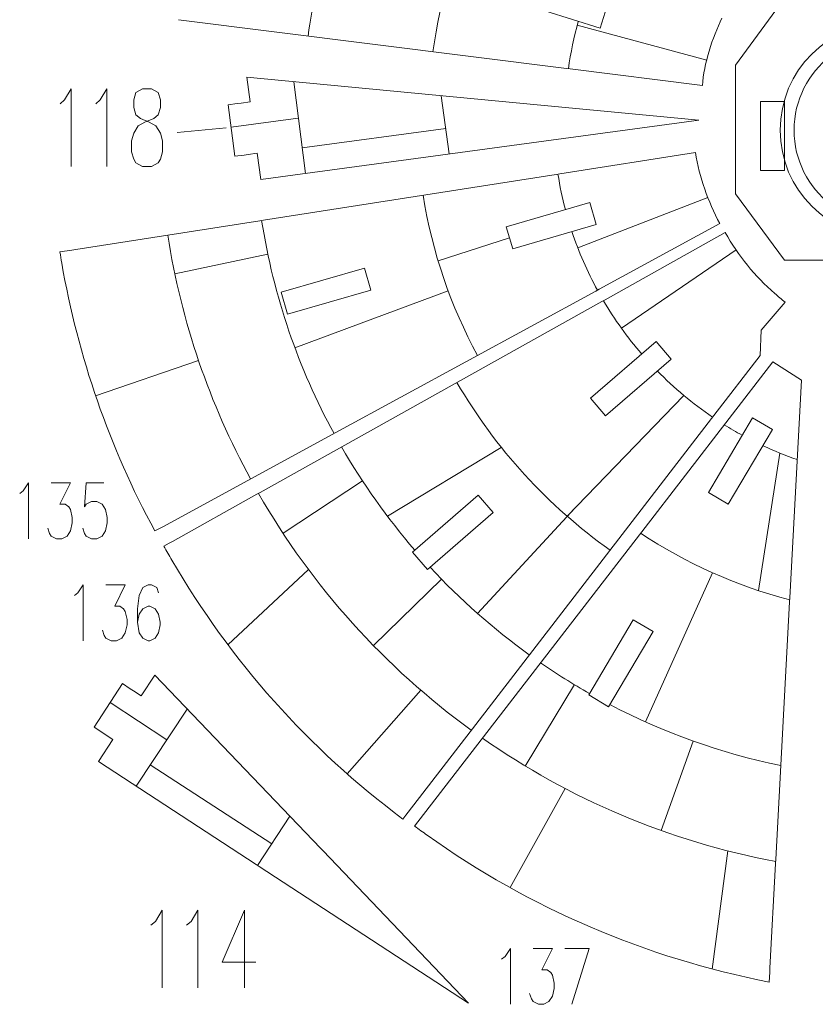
# Model space of a CAD drawing. Header units: millimetres. Extents: x -182 to 184, y -139 to 138.
# Tile 1 of 9: x -182 to -66, y -136 to 8. Entities that reach past the tile are written whole.
import ezdxf

# ---------------------------------------------------------------- set-up
doc = ezdxf.new("R2010")
doc.units = ezdxf.units.MM
doc.header["$MEASUREMENT"] = 0
doc.layers.add('Layer 1', color=7, linetype='Continuous')

msp = doc.modelspace()

# ---------------------------------------------------------------- linework, layer by layer
at = {"layer": 'Layer 1', "color": 5, "lineweight": 9}
for points in [[(-121.6971, 3.3793), (-120.6403, 11.1493), (-118.3643, 18.5317), (-115.0684, 25.3273)], [(-140.015, 5.6827), (-139.3854, 10.3923), (-138.3981, 14.989), (-137.0815, 19.4441)], [(-101.835, 0.8817), (-101.5027, 3.2494), (-101.0143, 5.5671), (-100.381, 7.8241)], [(-81.5329, 2.1496), (-81.5329, 2.1496), (-100.5377, 7.2534), (-100.5377, 7.2534)], [(-140.4196, -14.4779), (-140.4196, -14.4779), (-142.1334, -1.0179), (-142.1334, -1.0179)], [(-120.4843, -3.0766), (-120.4843, -3.0766), (-119.3278, -11.6241), (-119.3278, -11.6241)], [(-141.4521, -6.3695), (-141.4521, -6.3695), (-151.3242, -7.7052), (-151.3242, -7.7052)], [(-140.8953, -10.7423), (-140.8953, -10.7423), (-119.8327, -7.8925), (-119.8327, -7.8925)], [(-102.273, -19.7793), (-102.7215, -18.0773), (-103.0878, -16.3419), (-103.3674, -14.5777)], [(-115.1579, -41.1676), (-119.0759, -33.9782), (-121.8237, -26.059), (-123.1453, -17.666)], [(-100.4563, -25.3832), (-100.4563, -25.3832), (-81.3979, -17.9917), (-81.3979, -17.9917)], [(-136.2182, -52.6275), (-141.43, -43.0652), (-145.0824, -32.5305), (-146.8336, -21.365)], [(-97.5741, -31.5995), (-99.0622, -28.8682), (-100.3178, -25.9919), (-101.3145, -22.9974)], [(-148.4702, -59.2944), (-154.4347, -48.3518), (-158.6133, -36.2953), (-160.6143, -23.5169)], [(-120.9517, -27.2934), (-120.9517, -27.2934), (-110.478, -23.9158), (-110.478, -23.9158)], [(-94.0637, -37.1869), (-94.0637, -37.1869), (-77.2397, -25.6971), (-77.2397, -25.6971)], [(-159.5738, -29.1905), (-159.5738, -29.1905), (-145.9247, -26.3157), (-145.9247, -26.3157)], [(-141.9529, -40.0402), (-141.9529, -40.0402), (-119.4766, -31.6874), (-119.4766, -31.6874)], [(-91.0756, -40.9732), (-93.1754, -38.5462), (-95.0595, -35.9272), (-96.6976, -33.1461)], [(-156.0847, -41.9292), (-156.0847, -41.9292), (-171.202, -47.079), (-171.202, -47.079)], [(-80.6791, -50.2238), (-83.6044, -48.2372), (-86.3215, -45.9667), (-88.7906, -43.452)], [(-95.7164, -69.7272), (-104.8566, -63.2589), (-112.5401, -54.8679), (-118.1774, -45.1433)], [(-84.9025, -47.0388), (-84.9025, -47.0388), (-102.0214, -64.76), (-102.0214, -64.76)], [(-76.3415, -52.876), (-77.2305, -52.3892), (-78.1042, -51.8778), (-78.9614, -51.3426)], [(-124.3728, -69.7165), (-128.4112, -65.0459), (-132.0122, -59.9864), (-135.112, -54.6019)], [(-128.393, -64.7472), (-128.393, -64.7472), (-111.6763, -54.6578), (-111.6763, -54.6578)], [(-68.2562, -56.4609), (-69.9844, -55.8621), (-71.6721, -55.1765), (-73.3142, -54.4097)], [(-70.8117, -55.5006), (-70.8117, -55.5006), (-73.9489, -75.6702), (-73.9489, -75.6702)], [(-132.0397, -59.5852), (-132.0397, -59.5852), (-143.6852, -67.2604), (-143.6852, -67.2604)], [(-116.0855, -96.1461), (-128.7801, -86.9219), (-139.4469, -75.0762), (-147.2903, -61.404)], [(-115.1661, -79.0245), (-115.1661, -79.0245), (-100.8772, -63.5756), (-100.8772, -63.5756)], [(-69.361, -77.0297), (-77.249, -74.9723), (-84.6189, -71.6324), (-91.2347, -67.2461)], [(-139.964, -72.5641), (-139.964, -72.5641), (-151.7716, -83.6028), (-151.7716, -83.6028)], [(-107.5658, -85.096), (-112.8396, -81.2976), (-117.7175, -76.9834), (-122.125, -72.2275)], [(-80.7028, -73.0435), (-80.7028, -73.0435), (-90.5004, -94.9284), (-90.5004, -94.9284)], [(-130.4247, -83.7365), (-130.4247, -83.7365), (-120.4369, -74.0038), (-120.4369, -74.0038)], [(-98.7296, -90.7627), (-101.1921, -89.3651), (-103.5878, -87.863), (-105.9103, -86.2625)], [(-100.9534, -89.4613), (-100.9534, -89.4613), (-108.1589, -101.4036), (-108.1589, -101.4036)], [(-123.4662, -90.2916), (-123.4662, -90.2916), (-134.2894, -102.5378), (-134.2894, -102.5378)], [(-160.7299, -97.542), (-160.7299, -97.542), (-169.0745, -92.1003), (-169.0745, -92.1003)], [(-70.6668, -101.341), (-79.5311, -99.5028), (-87.9534, -96.457), (-95.7537, -92.3836)], [(-165.2484, -104.3535), (-165.2484, -104.3535), (-157.7477, -93.0465), (-157.7477, -93.0465)], [(-71.4224, -115.4086), (-87.1879, -112.4549), (-101.7805, -106.172), (-114.442, -97.3177)], [(-83.5208, -97.7321), (-83.5208, -97.7321), (-88.2122, -110.8691), (-88.2122, -110.8691)], [(-163.1667, -101.2154), (-163.1667, -101.2154), (-145.3633, -112.8255), (-145.3633, -112.8255)], [(-102.2871, -104.7076), (-102.2871, -104.7076), (-110.3657, -119.2418), (-110.3657, -119.2418)], [(-142.7087, -108.7548), (-142.7087, -108.7548), (-147.4203, -115.9796), (-147.4203, -115.9796)], [(-78.4331, -113.8578), (-78.4331, -113.8578), (-80.718, -131.182), (-80.718, -131.182)]]:
    msp.add_open_spline(points, degree=3, dxfattribs=at)
at = {"layer": 'Layer 1', "lineweight": 9}
for points, knots in [([(-96.1959, 9.9705), (-96.1959, 9.9705), (-97.1949, 6.8154), (-97.1949, 6.8154), (-97.1949, 6.8154), (-97.1949, 6.8154), (-109.3596, 10.6669), (-109.3596, 10.6669), (-109.3596, 10.6669), (-109.3596, 10.6669), (-108.3606, 13.822), (-108.3606, 13.822), (-108.3606, 13.822), (-108.3606, 13.822), (-96.1959, 9.9705), (-96.1959, 9.9705)], [0, 0, 0, 0, 0.2, 0.2, 0.2, 0.2, 0.4, 0.4, 0.4, 0.4, 0.6, 0.6, 0.6, 0.6, 1, 1, 1, 1]), ([(-32.6099, 0.5131), (-32.6099, 0.5131), (-32.6099, 1.8438), (-32.6099, 1.8438), (-32.6099, 1.8438), (-32.6099, 1.8438), (-39.327, 10.9552), (-39.327, 10.9552), (-39.327, 10.9552), (-39.327, 10.9552), (-70.3037, 10.9552), (-70.3037, 10.9552), (-70.3037, 10.9552), (-70.3037, 10.9552), (-77.3343, 1.4186), (-77.3343, 1.4186), (-77.3343, 1.4186), (-77.3343, 1.4186), (-77.3343, 0.5131), (-77.3343, 0.5131)], [0, 0, 0, 0, 0.16666667, 0.16666667, 0.16666667, 0.16666667, 0.33333333, 0.33333333, 0.33333333, 0.33333333, 0.5, 0.5, 0.5, 0.5, 0.66666667, 0.66666667, 0.66666667, 0.66666667, 1, 1, 1, 1]), ([(-79.3222, 8.3087), (-80.6913, 5.418), (-81.9597, 1.6277), (-82.1824, -1.5895), (-82.1824, -1.5895), (-82.1824, -1.5895), (-101.5561, 0.8467), (-101.5561, 0.8467)], [0, 0, 0, 0, 0.33333333, 0.33333333, 0.33333333, 0.33333333, 1, 1, 1, 1]), ([(-106.436, -4.4126), (-106.436, -4.4126), (-148.9851, -0.3663), (-148.9851, -0.3663), (-148.9851, -0.3663), (-148.9851, -0.3663), (-148.4977, -3.9686), (-148.4977, -3.9686), (-148.4977, -3.9686), (-148.4977, -3.9686), (-149.8552, -4.1523), (-149.8552, -4.1523)], [0, 0, 0, 0, 0.25, 0.25, 0.25, 0.25, 0.5, 0.5, 0.5, 0.5, 1, 1, 1, 1]), ([(-77.3343, -0.0491), (-77.3343, -0.0491), (-77.3343, -10.7397), (-77.3343, -10.7397), (-77.3343, -10.7397), (-77.3343, -10.7397), (-77.3343, -13.9895), (-77.3343, -13.9895)], [0, 0, 0, 0, 0.33333333, 0.33333333, 0.33333333, 0.33333333, 1, 1, 1, 1]), ([(-150.4124, -4.2276), (-150.4124, -4.2276), (-151.7699, -4.4113), (-151.7699, -4.4113), (-151.7699, -4.4113), (-151.7699, -4.4113), (-150.7482, -11.9624), (-150.7482, -11.9624), (-150.7482, -11.9624), (-150.7482, -11.9624), (-149.3907, -11.7787), (-149.3907, -11.7787)], [0, 0, 0, 0, 0.25, 0.25, 0.25, 0.25, 0.5, 0.5, 0.5, 0.5, 1, 1, 1, 1]), ([(-73.6649, -14.047), (-73.6649, -14.047), (-73.6649, -3.9356), (-73.6649, -3.9356), (-73.6649, -3.9356), (-73.6649, -3.9356), (-70.1442, -3.9356), (-70.1442, -3.9356), (-70.1442, -3.9356), (-70.1442, -3.9356), (-70.1442, -14.047), (-70.1442, -14.047), (-70.1442, -14.047), (-70.1442, -14.047), (-73.6649, -14.047), (-73.6649, -14.047)], [0, 0, 0, 0, 0.2, 0.2, 0.2, 0.2, 0.4, 0.4, 0.4, 0.4, 0.6, 0.6, 0.6, 0.6, 1, 1, 1, 1]), ([(-148.8335, -11.7034), (-148.8335, -11.7034), (-147.476, -11.5197), (-147.476, -11.5197), (-147.476, -11.5197), (-147.476, -11.5197), (-146.9561, -15.3623), (-146.9561, -15.3623), (-146.9561, -15.3623), (-146.9561, -15.3623), (-82.7069, -6.6691), (-82.7069, -6.6691), (-82.7069, -6.6691), (-82.7069, -6.6691), (-105.8762, -4.4658), (-105.8762, -4.4658)], [0, 0, 0, 0, 0.2, 0.2, 0.2, 0.2, 0.4, 0.4, 0.4, 0.4, 0.6, 0.6, 0.6, 0.6, 1, 1, 1, 1]), ([(-83.2025, -11.429), (-82.5909, -15.0637), (-81.374, -18.5889), (-79.6226, -21.8313), (-79.6226, -21.8313), (-79.6226, -21.8313), (-97.3272, -31.4652), (-97.3272, -31.4652)], [0, 0, 0, 0, 0.33333333, 0.33333333, 0.33333333, 0.33333333, 1, 1, 1, 1]), ([(-77.3343, -14.5517), (-77.3343, -14.5517), (-77.3343, -17.4488), (-77.3343, -17.4488), (-77.3343, -17.4488), (-77.3343, -17.4488), (-70.1442, -27.2018), (-70.1442, -27.2018), (-70.1442, -27.2018), (-70.1442, -27.2018), (-39.8, -27.2018), (-39.8, -27.2018), (-39.8, -27.2018), (-39.8, -27.2018), (-32.6099, -17.4488), (-32.6099, -17.4488), (-32.6099, -17.4488), (-32.6099, -17.4488), (-32.6099, -14.5517), (-32.6099, -14.5517)], [0, 0, 0, 0, 0.16666667, 0.16666667, 0.16666667, 0.16666667, 0.33333333, 0.33333333, 0.33333333, 0.33333333, 0.5, 0.5, 0.5, 0.5, 0.66666667, 0.66666667, 0.66666667, 0.66666667, 1, 1, 1, 1]), ([(-98.6848, -18.7349), (-98.6848, -18.7349), (-97.7464, -21.959), (-97.7464, -21.959), (-97.7464, -21.959), (-97.7464, -21.959), (-110.0089, -25.5278), (-110.0089, -25.5278), (-110.0089, -25.5278), (-110.0089, -25.5278), (-110.9471, -22.3038), (-110.9471, -22.3038), (-110.9471, -22.3038), (-110.9471, -22.3038), (-98.6848, -18.7349), (-98.6848, -18.7349)], [0, 0, 0, 0, 0.2, 0.2, 0.2, 0.2, 0.4, 0.4, 0.4, 0.4, 0.6, 0.6, 0.6, 0.6, 1, 1, 1, 1]), ([(-80.5075, -50.0011), (-80.5075, -50.0011), (-73.7134, -41.1891), (-73.7134, -41.1891), (-73.7134, -41.1891), (-73.7134, -41.1891), (-73.5757, -37.4649), (-73.5757, -37.4649), (-73.5757, -37.4649), (-73.5757, -37.4649), (-70.0163, -33.3476), (-70.0163, -33.3476), (-70.0163, -33.3476), (-70.5309, -32.9505), (-71.0634, -32.5149), (-71.5536, -32.0886), (-71.5536, -32.0886), (-74.4663, -29.5556), (-76.9242, -26.5339), (-78.8132, -23.157)], [0, 0, 0, 0, 0.16666667, 0.16666667, 0.16666667, 0.16666667, 0.33333333, 0.33333333, 0.33333333, 0.33333333, 0.5, 0.5, 0.5, 0.5, 0.66666667, 0.66666667, 0.66666667, 0.66666667, 1, 1, 1, 1]), ([(-174.6591, -25.71), (-174.6591, -25.71), (-176.4272, -25.9861), (-176.4272, -25.9861), (-176.4272, -25.9861), (-176.3406, -26.5313), (-176.2506, -27.076), (-176.157, -27.6199), (-176.157, -27.6199), (-173.788, -41.3382), (-169.1543, -54.6953), (-162.4915, -66.924), (-162.4915, -66.924), (-162.4915, -66.924), (-161.8417, -66.5704), (-161.8417, -66.5704)], [0, 0, 0, 0, 0.2, 0.2, 0.2, 0.2, 0.4, 0.4, 0.4, 0.4, 0.6, 0.6, 0.6, 0.6, 1, 1, 1, 1]), ([(-131.7355, -28.3539), (-131.7355, -28.3539), (-130.7971, -31.578), (-130.7971, -31.578), (-130.7971, -31.578), (-130.7971, -31.578), (-143.0283, -35.1377), (-143.0283, -35.1377), (-143.0283, -35.1377), (-143.0283, -35.1377), (-143.9666, -31.9136), (-143.9666, -31.9136), (-143.9666, -31.9136), (-143.9666, -31.9136), (-131.7355, -28.3539), (-131.7355, -28.3539)], [0, 0, 0, 0, 0.2, 0.2, 0.2, 0.2, 0.4, 0.4, 0.4, 0.4, 0.6, 0.6, 0.6, 0.6, 1, 1, 1, 1]), ([(-88.9637, -39.1502), (-88.9637, -39.1502), (-86.7619, -41.7009), (-86.7619, -41.7009), (-86.7619, -41.7009), (-86.7619, -41.7009), (-96.3862, -50.0088), (-96.3862, -50.0088), (-96.3862, -50.0088), (-96.3862, -50.0088), (-98.588, -47.4582), (-98.588, -47.4582), (-98.588, -47.4582), (-98.588, -47.4582), (-88.9637, -39.1502), (-88.9637, -39.1502)], [0, 0, 0, 0, 0.2, 0.2, 0.2, 0.2, 0.4, 0.4, 0.4, 0.4, 0.6, 0.6, 0.6, 0.6, 1, 1, 1, 1]), ([(-69.3459, -76.749), (-69.3459, -76.749), (-67.6293, -44.7894), (-67.6293, -44.7894), (-67.6293, -44.7894), (-67.6293, -44.7894), (-71.8261, -42.0971), (-71.8261, -42.0971), (-71.8261, -42.0971), (-71.8261, -42.0971), (-91.0629, -67.0236), (-91.0629, -67.0236)], [0, 0, 0, 0, 0.25, 0.25, 0.25, 0.25, 0.5, 0.5, 0.5, 0.5, 1, 1, 1, 1]), ([(-74.8237, -50.3075), (-74.8237, -50.3075), (-71.9081, -52.0303), (-71.9081, -52.0303), (-71.9081, -52.0303), (-71.9081, -52.0303), (-78.3869, -62.994), (-78.3869, -62.994), (-78.3869, -62.994), (-78.3869, -62.994), (-81.3024, -61.2711), (-81.3024, -61.2711), (-81.3024, -61.2711), (-81.3024, -61.2711), (-74.8237, -50.3075), (-74.8237, -50.3075)], [0, 0, 0, 0, 0.2, 0.2, 0.2, 0.2, 0.4, 0.4, 0.4, 0.4, 0.6, 0.6, 0.6, 0.6, 1, 1, 1, 1]), ([(-115.0591, -61.6766), (-115.0591, -61.6766), (-112.8573, -64.2273), (-112.8573, -64.2273), (-112.8573, -64.2273), (-112.8573, -64.2273), (-122.5139, -72.5631), (-122.5139, -72.5631), (-122.5139, -72.5631), (-122.5139, -72.5631), (-124.7157, -70.0125), (-124.7157, -70.0125), (-124.7157, -70.0125), (-124.7157, -70.0125), (-115.0591, -61.6766), (-115.0591, -61.6766)], [0, 0, 0, 0, 0.2, 0.2, 0.2, 0.2, 0.4, 0.4, 0.4, 0.4, 0.6, 0.6, 0.6, 0.6, 1, 1, 1, 1]), ([(-160.391, -68.7212), (-160.391, -68.7212), (-161.1627, -69.1522), (-161.1627, -69.1522), (-161.1627, -69.1522), (-160.7789, -69.8408), (-160.3956, -70.5138), (-160, -71.1941), (-160, -71.1941), (-151.3589, -86.054), (-139.9346, -98.8675), (-126.1276, -109.171), (-126.1276, -109.171), (-126.1276, -109.171), (-125.6892, -108.6024), (-125.6892, -108.6024)], [0, 0, 0, 0, 0.2, 0.2, 0.2, 0.2, 0.4, 0.4, 0.4, 0.4, 0.6, 0.6, 0.6, 0.6, 1, 1, 1, 1]), ([(-92.3307, -79.9341), (-92.3307, -79.9341), (-89.4151, -81.6569), (-89.4151, -81.6569), (-89.4151, -81.6569), (-89.4151, -81.6569), (-95.9379, -92.6953), (-95.9379, -92.6953), (-95.9379, -92.6953), (-95.9379, -92.6953), (-98.8535, -90.9725), (-98.8535, -90.9725), (-98.8535, -90.9725), (-98.8535, -90.9725), (-92.3307, -79.9341), (-92.3307, -79.9341)], [0, 0, 0, 0, 0.2, 0.2, 0.2, 0.2, 0.4, 0.4, 0.4, 0.4, 0.6, 0.6, 0.6, 0.6, 1, 1, 1, 1]), ([(-138.2138, -113.4499), (-138.2138, -113.4499), (-162.5073, -88.075), (-162.5073, -88.075), (-162.5073, -88.075), (-162.5073, -88.075), (-164.493, -91.1198), (-164.493, -91.1198), (-164.493, -91.1198), (-164.493, -91.1198), (-165.6405, -90.3715), (-165.6405, -90.3715)], [0, 0, 0, 0, 0.25, 0.25, 0.25, 0.25, 0.5, 0.5, 0.5, 0.5, 1, 1, 1, 1]), ([(-166.1113, -90.0644), (-166.1113, -90.0644), (-167.2588, -89.3161), (-167.2588, -89.3161), (-167.2588, -89.3161), (-167.2588, -89.3161), (-171.4211, -95.6988), (-171.4211, -95.6988), (-171.4211, -95.6988), (-171.4211, -95.6988), (-170.2736, -96.4471), (-170.2736, -96.4471)], [0, 0, 0, 0, 0.25, 0.25, 0.25, 0.25, 0.5, 0.5, 0.5, 0.5, 1, 1, 1, 1]), ([(-169.8028, -96.7542), (-169.8028, -96.7542), (-168.6553, -97.5025), (-168.6553, -97.5025), (-168.6553, -97.5025), (-168.6553, -97.5025), (-170.7734, -100.7505), (-170.7734, -100.7505), (-170.7734, -100.7505), (-170.7734, -100.7505), (-147.6557, -115.8261), (-147.6557, -115.8261)], [0, 0, 0, 0, 0.25, 0.25, 0.25, 0.25, 0.5, 0.5, 0.5, 0.5, 1, 1, 1, 1]), ([(-123.9108, -109.587), (-123.9108, -109.587), (-124.3914, -110.2098), (-124.3914, -110.2098), (-124.3914, -110.2098), (-123.7785, -110.6598), (-123.1664, -111.1092), (-122.5471, -111.5492), (-122.5471, -111.5492), (-107.5602, -122.2308), (-90.4564, -129.5799), (-72.3723, -133.0934), (-72.3723, -133.0934), (-72.3723, -133.0934), (-72.2937, -131.6309), (-72.2937, -131.6309)], [0, 0, 0, 0, 0.2, 0.2, 0.2, 0.2, 0.4, 0.4, 0.4, 0.4, 0.6, 0.6, 0.6, 0.6, 1, 1, 1, 1]), ([(-147.1849, -116.1331), (-147.1849, -116.1331), (-116.466, -136.1657), (-116.466, -136.1657), (-116.466, -136.1657), (-116.466, -136.1657), (-137.8251, -113.8559), (-137.8251, -113.8559)], [0, 0, 0, 0, 0.33333333, 0.33333333, 0.33333333, 0.33333333, 1, 1, 1, 1])]:
    msp.add_open_spline(points, degree=3, knots=knots, dxfattribs=at)
for points in [[(-159.0451, 8.0756), (-159.0451, 8.0756), (-102.1139, 0.9168), (-102.1139, 0.9168)], [(-83.2025, -11.429), (-83.2025, -11.429), (-103.0897, -14.5344), (-103.0897, -14.5344)], [(-103.6451, -14.6211), (-103.6451, -14.6211), (-146.5559, -21.3217), (-146.5559, -21.3217)], [(-147.1113, -21.4084), (-147.1113, -21.4084), (-174.1037, -25.6233), (-174.1037, -25.6233)], [(-78.8132, -23.157), (-78.8132, -23.157), (-96.4522, -33.009), (-96.4522, -33.009)], [(-135.9713, -52.4932), (-135.9713, -52.4932), (-97.8209, -31.7339), (-97.8209, -31.7339)], [(-96.943, -33.2831), (-96.943, -33.2831), (-147.0449, -61.2669), (-147.0449, -61.2669)], [(-115.9138, -95.9236), (-115.9138, -95.9236), (-80.8508, -50.4464), (-80.8508, -50.4464)], [(-161.3478, -66.3017), (-161.3478, -66.3017), (-136.4651, -52.7618), (-136.4651, -52.7618)], [(-147.5357, -61.541), (-147.5357, -61.541), (-159.9002, -68.447), (-159.9002, -68.447)], [(-91.4063, -67.4687), (-91.4063, -67.4687), (-114.2703, -97.0952), (-114.2703, -97.0952)], [(-71.4073, -115.1279), (-71.4073, -115.1279), (-69.3761, -77.3104), (-69.3761, -77.3104)], [(-125.346, -108.1572), (-125.346, -108.1572), (-116.257, -96.3687), (-116.257, -96.3687)], [(-114.6138, -97.5402), (-114.6138, -97.5402), (-123.5673, -109.1419), (-123.5673, -109.1419)], [(-72.2636, -131.0695), (-72.2636, -131.0695), (-71.4375, -115.6893), (-71.4375, -115.6893)]]:
    msp.add_open_spline(points, degree=3, dxfattribs=at)
at = {"layer": 'Layer 1', "color": 1, "lineweight": 9}
for points, knots in [([(-54.9721, 7.6683), (-46.2507, 7.6683), (-39.1805, 0.5981), (-39.1805, -8.1233), (-39.1805, -8.1233), (-39.1805, -16.8447), (-46.2507, -23.9149), (-54.9721, -23.9149), (-54.9721, -23.9149), (-63.6935, -23.9149), (-70.7637, -16.8447), (-70.7637, -8.1233), (-70.7637, -8.1233), (-70.7637, 0.5981), (-63.6935, 7.6683), (-54.9721, 7.6683)], [0, 0, 0, 0, 0.2, 0.2, 0.2, 0.2, 0.4, 0.4, 0.4, 0.4, 0.6, 0.6, 0.6, 0.6, 1, 1, 1, 1]), ([(-59.2485, -12.8238), (-59.2485, -12.8238), (-63.3911, -18.9987), (-63.3911, -18.9987), (-63.3911, -18.9987), (-66.6364, -16.483), (-68.7256, -12.5473), (-68.7256, -8.1233), (-68.7256, -8.1233), (-68.7256, -3.7062), (-66.6431, 0.2242), (-63.4065, 2.7404), (-63.4065, 2.7404), (-63.4065, 2.7404), (-59.2628, -3.4361), (-59.2628, -3.4361), (-59.2628, -3.4361), (-60.5313, -4.5979), (-61.3268, -6.2676), (-61.3268, -8.1233), (-61.3268, -8.1233), (-61.3268, -9.986), (-60.5254, -11.6615), (-59.2485, -12.8238)], [0, 0, 0, 0, 0.14285714, 0.14285714, 0.14285714, 0.14285714, 0.28571429, 0.28571429, 0.28571429, 0.28571429, 0.42857143, 0.42857143, 0.42857143, 0.42857143, 0.57142857, 0.57142857, 0.57142857, 0.57142857, 0.71428571, 0.71428571, 0.71428571, 0.71428571, 1, 1, 1, 1]), ([(-176.4096, -4.2477), (-176.4096, -4.2477), (-175.7517, -3.694), (-175.7517, -3.694), (-175.7517, -3.694), (-175.7517, -3.694), (-174.7697, -2.0655), (-174.7697, -2.0655), (-174.7697, -2.0655), (-174.7697, -2.0655), (-174.7697, -13.4651), (-174.7697, -13.4651)], [0, 0, 0, 0, 0.25, 0.25, 0.25, 0.25, 0.5, 0.5, 0.5, 0.5, 1, 1, 1, 1]), ([(-171.1757, -4.2477), (-171.1757, -4.2477), (-170.5178, -3.694), (-170.5178, -3.694), (-170.5178, -3.694), (-170.5178, -3.694), (-169.5359, -2.0655), (-169.5359, -2.0655), (-169.5359, -2.0655), (-169.5359, -2.0655), (-169.5359, -13.4651), (-169.5359, -13.4651)], [0, 0, 0, 0, 0.25, 0.25, 0.25, 0.25, 0.5, 0.5, 0.5, 0.5, 1, 1, 1, 1]), ([(-164.3019, -2.0655), (-164.3019, -2.0655), (-165.2839, -2.6192), (-165.2839, -2.6192), (-165.2839, -2.6192), (-165.2839, -2.6192), (-165.608, -3.694), (-165.608, -3.694), (-165.608, -3.694), (-165.608, -3.694), (-165.608, -4.7852), (-165.608, -4.7852), (-165.608, -4.7852), (-165.608, -4.7852), (-165.2839, -5.8762), (-165.2839, -5.8762), (-165.2839, -5.8762), (-165.2839, -5.8762), (-164.626, -6.4136), (-164.626, -6.4136), (-164.626, -6.4136), (-164.626, -6.4136), (-163.32, -6.951), (-163.32, -6.951), (-163.32, -6.951), (-163.32, -6.951), (-162.338, -7.5048), (-162.338, -7.5048), (-162.338, -7.5048), (-162.338, -7.5048), (-161.6801, -8.5795), (-161.6801, -8.5795), (-161.6801, -8.5795), (-161.6801, -8.5795), (-161.3561, -9.6706), (-161.3561, -9.6706), (-161.3561, -9.6706), (-161.3561, -9.6706), (-161.3561, -11.2991), (-161.3561, -11.2991), (-161.3561, -11.2991), (-161.3561, -11.2991), (-161.6801, -12.3902), (-161.6801, -12.3902), (-161.6801, -12.3902), (-161.6801, -12.3902), (-162.0042, -12.9277), (-162.0042, -12.9277), (-162.0042, -12.9277), (-162.0042, -12.9277), (-162.9861, -13.4651), (-162.9861, -13.4651), (-162.9861, -13.4651), (-162.9861, -13.4651), (-164.3019, -13.4651), (-164.3019, -13.4651), (-164.3019, -13.4651), (-164.3019, -13.4651), (-165.2839, -12.9277), (-165.2839, -12.9277), (-165.2839, -12.9277), (-165.2839, -12.9277), (-165.608, -12.3902), (-165.608, -12.3902), (-165.608, -12.3902), (-165.608, -12.3902), (-165.932, -11.2991), (-165.932, -11.2991), (-165.932, -11.2991), (-165.932, -11.2991), (-165.932, -9.6706), (-165.932, -9.6706), (-165.932, -9.6706), (-165.932, -9.6706), (-165.608, -8.5795), (-165.608, -8.5795), (-165.608, -8.5795), (-165.608, -8.5795), (-164.9501, -7.5048), (-164.9501, -7.5048), (-164.9501, -7.5048), (-164.9501, -7.5048), (-163.9681, -6.951), (-163.9681, -6.951), (-163.9681, -6.951), (-163.9681, -6.951), (-162.6621, -6.4136), (-162.6621, -6.4136), (-162.6621, -6.4136), (-162.6621, -6.4136), (-162.0042, -5.8762), (-162.0042, -5.8762), (-162.0042, -5.8762), (-162.0042, -5.8762), (-161.6801, -4.7852), (-161.6801, -4.7852), (-161.6801, -4.7852), (-161.6801, -4.7852), (-161.6801, -3.694), (-161.6801, -3.694), (-161.6801, -3.694), (-161.6801, -3.694), (-162.0042, -2.6192), (-162.0042, -2.6192), (-162.0042, -2.6192), (-162.0042, -2.6192), (-162.9861, -2.0655), (-162.9861, -2.0655), (-162.9861, -2.0655), (-162.9861, -2.0655), (-164.3019, -2.0655), (-164.3019, -2.0655)], [0, 0, 0, 0, 0.03448276, 0.03448276, 0.03448276, 0.03448276, 0.06896552, 0.06896552, 0.06896552, 0.06896552, 0.10344828, 0.10344828, 0.10344828, 0.10344828, 0.13793103, 0.13793103, 0.13793103, 0.13793103, 0.17241379, 0.17241379, 0.17241379, 0.17241379, 0.20689655, 0.20689655, 0.20689655, 0.20689655, 0.24137931, 0.24137931, 0.24137931, 0.24137931, 0.27586207, 0.27586207, 0.27586207, 0.27586207, 0.31034483, 0.31034483, 0.31034483, 0.31034483, 0.34482759, 0.34482759, 0.34482759, 0.34482759, 0.37931034, 0.37931034, 0.37931034, 0.37931034, 0.4137931, 0.4137931, 0.4137931, 0.4137931, 0.44827586, 0.44827586, 0.44827586, 0.44827586, 0.48275862, 0.48275862, 0.48275862, 0.48275862, 0.51724138, 0.51724138, 0.51724138, 0.51724138, 0.55172414, 0.55172414, 0.55172414, 0.55172414, 0.5862069, 0.5862069, 0.5862069, 0.5862069, 0.62068966, 0.62068966, 0.62068966, 0.62068966, 0.65517241, 0.65517241, 0.65517241, 0.65517241, 0.68965517, 0.68965517, 0.68965517, 0.68965517, 0.72413793, 0.72413793, 0.72413793, 0.72413793, 0.75862069, 0.75862069, 0.75862069, 0.75862069, 0.79310345, 0.79310345, 0.79310345, 0.79310345, 0.82758621, 0.82758621, 0.82758621, 0.82758621, 0.86206897, 0.86206897, 0.86206897, 0.86206897, 0.89655172, 0.89655172, 0.89655172, 0.89655172, 0.93103448, 0.93103448, 0.93103448, 0.93103448, 1, 1, 1, 1]), ([(-182.3296, -61.4241), (-182.3296, -61.4241), (-181.8205, -61.0379), (-181.8205, -61.0379), (-181.8205, -61.0379), (-181.8205, -61.0379), (-181.049, -59.8676), (-181.049, -59.8676), (-181.049, -59.8676), (-181.049, -59.8676), (-181.049, -68.0599), (-181.049, -68.0599)], [0, 0, 0, 0, 0.25, 0.25, 0.25, 0.25, 0.5, 0.5, 0.5, 0.5, 1, 1, 1, 1]), ([(-177.7009, -59.8676), (-177.7009, -59.8676), (-174.8773, -59.8676), (-174.8773, -59.8676), (-174.8773, -59.8676), (-174.8773, -59.8676), (-176.4202, -62.9807), (-176.4202, -62.9807), (-176.4202, -62.9807), (-176.4202, -62.9807), (-175.6488, -62.9807), (-175.6488, -62.9807), (-175.6488, -62.9807), (-175.6488, -62.9807), (-175.1319, -63.3786), (-175.1319, -63.3786), (-175.1319, -63.3786), (-175.1319, -63.3786), (-174.8773, -63.7648), (-174.8773, -63.7648), (-174.8773, -63.7648), (-174.8773, -63.7648), (-174.615, -64.9351), (-174.615, -64.9351), (-174.615, -64.9351), (-174.615, -64.9351), (-174.615, -65.7192), (-174.615, -65.7192), (-174.615, -65.7192), (-174.615, -65.7192), (-174.8773, -66.8896), (-174.8773, -66.8896), (-174.8773, -66.8896), (-174.8773, -66.8896), (-175.3865, -67.662), (-175.3865, -67.662), (-175.3865, -67.662), (-175.3865, -67.662), (-176.1579, -68.0599), (-176.1579, -68.0599), (-176.1579, -68.0599), (-176.1579, -68.0599), (-176.9294, -68.0599), (-176.9294, -68.0599), (-176.9294, -68.0599), (-176.9294, -68.0599), (-177.7009, -67.662), (-177.7009, -67.662), (-177.7009, -67.662), (-177.7009, -67.662), (-177.9632, -67.2758), (-177.9632, -67.2758), (-177.9632, -67.2758), (-177.9632, -67.2758), (-178.2177, -66.4916), (-178.2177, -66.4916)], [0, 0, 0, 0, 0.06666667, 0.06666667, 0.06666667, 0.06666667, 0.13333333, 0.13333333, 0.13333333, 0.13333333, 0.2, 0.2, 0.2, 0.2, 0.26666667, 0.26666667, 0.26666667, 0.26666667, 0.33333333, 0.33333333, 0.33333333, 0.33333333, 0.4, 0.4, 0.4, 0.4, 0.46666667, 0.46666667, 0.46666667, 0.46666667, 0.53333333, 0.53333333, 0.53333333, 0.53333333, 0.6, 0.6, 0.6, 0.6, 0.66666667, 0.66666667, 0.66666667, 0.66666667, 0.73333333, 0.73333333, 0.73333333, 0.73333333, 0.8, 0.8, 0.8, 0.8, 0.86666667, 0.86666667, 0.86666667, 0.86666667, 1, 1, 1, 1]), ([(-169.9862, -59.8676), (-169.9862, -59.8676), (-172.5629, -59.8676), (-172.5629, -59.8676), (-172.5629, -59.8676), (-172.5629, -59.8676), (-172.8175, -63.3786), (-172.8175, -63.3786), (-172.8175, -63.3786), (-172.8175, -63.3786), (-172.5629, -62.9807), (-172.5629, -62.9807), (-172.5629, -62.9807), (-172.5629, -62.9807), (-171.7914, -62.5944), (-171.7914, -62.5944), (-171.7914, -62.5944), (-171.7914, -62.5944), (-171.02, -62.5944), (-171.02, -62.5944), (-171.02, -62.5944), (-171.02, -62.5944), (-170.2485, -62.9807), (-170.2485, -62.9807), (-170.2485, -62.9807), (-170.2485, -62.9807), (-169.7317, -63.7648), (-169.7317, -63.7648), (-169.7317, -63.7648), (-169.7317, -63.7648), (-169.4771, -64.9351), (-169.4771, -64.9351), (-169.4771, -64.9351), (-169.4771, -64.9351), (-169.4771, -65.7192), (-169.4771, -65.7192), (-169.4771, -65.7192), (-169.4771, -65.7192), (-169.7317, -66.8896), (-169.7317, -66.8896), (-169.7317, -66.8896), (-169.7317, -66.8896), (-170.2485, -67.662), (-170.2485, -67.662), (-170.2485, -67.662), (-170.2485, -67.662), (-171.02, -68.0599), (-171.02, -68.0599), (-171.02, -68.0599), (-171.02, -68.0599), (-171.7914, -68.0599), (-171.7914, -68.0599), (-171.7914, -68.0599), (-171.7914, -68.0599), (-172.5629, -67.662), (-172.5629, -67.662), (-172.5629, -67.662), (-172.5629, -67.662), (-172.8175, -67.2758), (-172.8175, -67.2758), (-172.8175, -67.2758), (-172.8175, -67.2758), (-173.0721, -66.4916), (-173.0721, -66.4916)], [0, 0, 0, 0, 0.05882353, 0.05882353, 0.05882353, 0.05882353, 0.11764706, 0.11764706, 0.11764706, 0.11764706, 0.17647059, 0.17647059, 0.17647059, 0.17647059, 0.23529412, 0.23529412, 0.23529412, 0.23529412, 0.29411765, 0.29411765, 0.29411765, 0.29411765, 0.35294118, 0.35294118, 0.35294118, 0.35294118, 0.41176471, 0.41176471, 0.41176471, 0.41176471, 0.47058824, 0.47058824, 0.47058824, 0.47058824, 0.52941176, 0.52941176, 0.52941176, 0.52941176, 0.58823529, 0.58823529, 0.58823529, 0.58823529, 0.64705882, 0.64705882, 0.64705882, 0.64705882, 0.70588235, 0.70588235, 0.70588235, 0.70588235, 0.76470588, 0.76470588, 0.76470588, 0.76470588, 0.82352941, 0.82352941, 0.82352941, 0.82352941, 0.88235294, 0.88235294, 0.88235294, 0.88235294, 1, 1, 1, 1]), ([(-174.3007, -76.4026), (-174.3007, -76.4026), (-173.7916, -76.0164), (-173.7916, -76.0164), (-173.7916, -76.0164), (-173.7916, -76.0164), (-173.0201, -74.8461), (-173.0201, -74.8461), (-173.0201, -74.8461), (-173.0201, -74.8461), (-173.0201, -83.0383), (-173.0201, -83.0383)], [0, 0, 0, 0, 0.25, 0.25, 0.25, 0.25, 0.5, 0.5, 0.5, 0.5, 1, 1, 1, 1]), ([(-169.672, -74.8461), (-169.672, -74.8461), (-166.8484, -74.8461), (-166.8484, -74.8461), (-166.8484, -74.8461), (-166.8484, -74.8461), (-168.3913, -77.9591), (-168.3913, -77.9591), (-168.3913, -77.9591), (-168.3913, -77.9591), (-167.6199, -77.9591), (-167.6199, -77.9591), (-167.6199, -77.9591), (-167.6199, -77.9591), (-167.103, -78.357), (-167.103, -78.357), (-167.103, -78.357), (-167.103, -78.357), (-166.8484, -78.7432), (-166.8484, -78.7432), (-166.8484, -78.7432), (-166.8484, -78.7432), (-166.5861, -79.9136), (-166.5861, -79.9136), (-166.5861, -79.9136), (-166.5861, -79.9136), (-166.5861, -80.6977), (-166.5861, -80.6977), (-166.5861, -80.6977), (-166.5861, -80.6977), (-166.8484, -81.868), (-166.8484, -81.868), (-166.8484, -81.868), (-166.8484, -81.868), (-167.3576, -82.6404), (-167.3576, -82.6404), (-167.3576, -82.6404), (-167.3576, -82.6404), (-168.129, -83.0383), (-168.129, -83.0383), (-168.129, -83.0383), (-168.129, -83.0383), (-168.9005, -83.0383), (-168.9005, -83.0383), (-168.9005, -83.0383), (-168.9005, -83.0383), (-169.672, -82.6404), (-169.672, -82.6404), (-169.672, -82.6404), (-169.672, -82.6404), (-169.9343, -82.2542), (-169.9343, -82.2542), (-169.9343, -82.2542), (-169.9343, -82.2542), (-170.1888, -81.4701), (-170.1888, -81.4701)], [0, 0, 0, 0, 0.06666667, 0.06666667, 0.06666667, 0.06666667, 0.13333333, 0.13333333, 0.13333333, 0.13333333, 0.2, 0.2, 0.2, 0.2, 0.26666667, 0.26666667, 0.26666667, 0.26666667, 0.33333333, 0.33333333, 0.33333333, 0.33333333, 0.4, 0.4, 0.4, 0.4, 0.46666667, 0.46666667, 0.46666667, 0.46666667, 0.53333333, 0.53333333, 0.53333333, 0.53333333, 0.6, 0.6, 0.6, 0.6, 0.66666667, 0.66666667, 0.66666667, 0.66666667, 0.73333333, 0.73333333, 0.73333333, 0.73333333, 0.8, 0.8, 0.8, 0.8, 0.86666667, 0.86666667, 0.86666667, 0.86666667, 1, 1, 1, 1]), ([(-161.9573, -76.0164), (-161.9573, -76.0164), (-162.2196, -75.2322), (-162.2196, -75.2322), (-162.2196, -75.2322), (-162.2196, -75.2322), (-162.9911, -74.8461), (-162.9911, -74.8461), (-162.9911, -74.8461), (-162.9911, -74.8461), (-163.5003, -74.8461), (-163.5003, -74.8461), (-163.5003, -74.8461), (-163.5003, -74.8461), (-164.2717, -75.2322), (-164.2717, -75.2322), (-164.2717, -75.2322), (-164.2717, -75.2322), (-164.7886, -76.4026), (-164.7886, -76.4026), (-164.7886, -76.4026), (-164.7886, -76.4026), (-165.0432, -78.357), (-165.0432, -78.357), (-165.0432, -78.357), (-165.0432, -78.357), (-165.0432, -80.2998), (-165.0432, -80.2998), (-165.0432, -80.2998), (-165.0432, -80.2998), (-164.7886, -81.868), (-164.7886, -81.868), (-164.7886, -81.868), (-164.7886, -81.868), (-164.2717, -82.6404), (-164.2717, -82.6404), (-164.2717, -82.6404), (-164.2717, -82.6404), (-163.5003, -83.0383), (-163.5003, -83.0383), (-163.5003, -83.0383), (-163.5003, -83.0383), (-163.2457, -83.0383), (-163.2457, -83.0383), (-163.2457, -83.0383), (-163.2457, -83.0383), (-162.4742, -82.6404), (-162.4742, -82.6404), (-162.4742, -82.6404), (-162.4742, -82.6404), (-161.9573, -81.868), (-161.9573, -81.868), (-161.9573, -81.868), (-161.9573, -81.868), (-161.7028, -80.6977), (-161.7028, -80.6977), (-161.7028, -80.6977), (-161.7028, -80.6977), (-161.7028, -80.2998), (-161.7028, -80.2998), (-161.7028, -80.2998), (-161.7028, -80.2998), (-161.9573, -79.1294), (-161.9573, -79.1294), (-161.9573, -79.1294), (-161.9573, -79.1294), (-162.4742, -78.357), (-162.4742, -78.357), (-162.4742, -78.357), (-162.4742, -78.357), (-163.2457, -77.9591), (-163.2457, -77.9591), (-163.2457, -77.9591), (-163.2457, -77.9591), (-163.5003, -77.9591), (-163.5003, -77.9591), (-163.5003, -77.9591), (-163.5003, -77.9591), (-164.2717, -78.357), (-164.2717, -78.357), (-164.2717, -78.357), (-164.2717, -78.357), (-164.7886, -79.1294), (-164.7886, -79.1294), (-164.7886, -79.1294), (-164.7886, -79.1294), (-165.0432, -80.2998), (-165.0432, -80.2998)], [0, 0, 0, 0, 0.04347826, 0.04347826, 0.04347826, 0.04347826, 0.08695652, 0.08695652, 0.08695652, 0.08695652, 0.13043478, 0.13043478, 0.13043478, 0.13043478, 0.17391304, 0.17391304, 0.17391304, 0.17391304, 0.2173913, 0.2173913, 0.2173913, 0.2173913, 0.26086957, 0.26086957, 0.26086957, 0.26086957, 0.30434783, 0.30434783, 0.30434783, 0.30434783, 0.34782609, 0.34782609, 0.34782609, 0.34782609, 0.39130435, 0.39130435, 0.39130435, 0.39130435, 0.43478261, 0.43478261, 0.43478261, 0.43478261, 0.47826087, 0.47826087, 0.47826087, 0.47826087, 0.52173913, 0.52173913, 0.52173913, 0.52173913, 0.56521739, 0.56521739, 0.56521739, 0.56521739, 0.60869565, 0.60869565, 0.60869565, 0.60869565, 0.65217391, 0.65217391, 0.65217391, 0.65217391, 0.69565217, 0.69565217, 0.69565217, 0.69565217, 0.73913043, 0.73913043, 0.73913043, 0.73913043, 0.7826087, 0.7826087, 0.7826087, 0.7826087, 0.82608696, 0.82608696, 0.82608696, 0.82608696, 0.86956522, 0.86956522, 0.86956522, 0.86956522, 0.91304348, 0.91304348, 0.91304348, 0.91304348, 1, 1, 1, 1]), ([(-163.0815, -124.7362), (-163.0815, -124.7362), (-162.4236, -124.1825), (-162.4236, -124.1825), (-162.4236, -124.1825), (-162.4236, -124.1825), (-161.4416, -122.554), (-161.4416, -122.554), (-161.4416, -122.554), (-161.4416, -122.554), (-161.4416, -133.9535), (-161.4416, -133.9535)], [0, 0, 0, 0, 0.25, 0.25, 0.25, 0.25, 0.5, 0.5, 0.5, 0.5, 1, 1, 1, 1]), ([(-157.8476, -124.7362), (-157.8476, -124.7362), (-157.1897, -124.1825), (-157.1897, -124.1825), (-157.1897, -124.1825), (-157.1897, -124.1825), (-156.2078, -122.554), (-156.2078, -122.554), (-156.2078, -122.554), (-156.2078, -122.554), (-156.2078, -133.9535), (-156.2078, -133.9535)], [0, 0, 0, 0, 0.25, 0.25, 0.25, 0.25, 0.5, 0.5, 0.5, 0.5, 1, 1, 1, 1]), ([(-149.334, -122.554), (-149.334, -122.554), (-152.6039, -130.1592), (-152.6039, -130.1592), (-152.6039, -130.1592), (-152.6039, -130.1592), (-147.6941, -130.1592), (-147.6941, -130.1592)], [0, 0, 0, 0, 0.33333333, 0.33333333, 0.33333333, 0.33333333, 1, 1, 1, 1]), ([(-111.629, -129.7171), (-111.629, -129.7171), (-111.1199, -129.3309), (-111.1199, -129.3309), (-111.1199, -129.3309), (-111.1199, -129.3309), (-110.3484, -128.1606), (-110.3484, -128.1606), (-110.3484, -128.1606), (-110.3484, -128.1606), (-110.3484, -136.3529), (-110.3484, -136.3529)], [0, 0, 0, 0, 0.25, 0.25, 0.25, 0.25, 0.5, 0.5, 0.5, 0.5, 1, 1, 1, 1]), ([(-107.0003, -128.1606), (-107.0003, -128.1606), (-104.1767, -128.1606), (-104.1767, -128.1606), (-104.1767, -128.1606), (-104.1767, -128.1606), (-105.7196, -131.2736), (-105.7196, -131.2736), (-105.7196, -131.2736), (-105.7196, -131.2736), (-104.9482, -131.2736), (-104.9482, -131.2736), (-104.9482, -131.2736), (-104.9482, -131.2736), (-104.4313, -131.6716), (-104.4313, -131.6716), (-104.4313, -131.6716), (-104.4313, -131.6716), (-104.1767, -132.0578), (-104.1767, -132.0578), (-104.1767, -132.0578), (-104.1767, -132.0578), (-103.9144, -133.2282), (-103.9144, -133.2282), (-103.9144, -133.2282), (-103.9144, -133.2282), (-103.9144, -134.0122), (-103.9144, -134.0122), (-103.9144, -134.0122), (-103.9144, -134.0122), (-104.1767, -135.1826), (-104.1767, -135.1826), (-104.1767, -135.1826), (-104.1767, -135.1826), (-104.6859, -135.955), (-104.6859, -135.955), (-104.6859, -135.955), (-104.6859, -135.955), (-105.4573, -136.3529), (-105.4573, -136.3529), (-105.4573, -136.3529), (-105.4573, -136.3529), (-106.2288, -136.3529), (-106.2288, -136.3529), (-106.2288, -136.3529), (-106.2288, -136.3529), (-107.0003, -135.955), (-107.0003, -135.955), (-107.0003, -135.955), (-107.0003, -135.955), (-107.2626, -135.5688), (-107.2626, -135.5688), (-107.2626, -135.5688), (-107.2626, -135.5688), (-107.5171, -134.7846), (-107.5171, -134.7846)], [0, 0, 0, 0, 0.06666667, 0.06666667, 0.06666667, 0.06666667, 0.13333333, 0.13333333, 0.13333333, 0.13333333, 0.2, 0.2, 0.2, 0.2, 0.26666667, 0.26666667, 0.26666667, 0.26666667, 0.33333333, 0.33333333, 0.33333333, 0.33333333, 0.4, 0.4, 0.4, 0.4, 0.46666667, 0.46666667, 0.46666667, 0.46666667, 0.53333333, 0.53333333, 0.53333333, 0.53333333, 0.6, 0.6, 0.6, 0.6, 0.66666667, 0.66666667, 0.66666667, 0.66666667, 0.73333333, 0.73333333, 0.73333333, 0.73333333, 0.8, 0.8, 0.8, 0.8, 0.86666667, 0.86666667, 0.86666667, 0.86666667, 1, 1, 1, 1]), ([(-102.3715, -128.1606), (-102.3715, -128.1606), (-98.7765, -128.1606), (-98.7765, -128.1606), (-98.7765, -128.1606), (-98.7765, -128.1606), (-101.3454, -136.3529), (-101.3454, -136.3529)], [0, 0, 0, 0, 0.33333333, 0.33333333, 0.33333333, 0.33333333, 1, 1, 1, 1])]:
    msp.add_open_spline(points, degree=3, knots=knots, dxfattribs=at)
for points in [[(-102.1139, 0.9167), (-102.1139, 0.9167), (-101.5561, 0.8467), (-101.5561, 0.8467)], [(-77.3343, -0.0491), (-77.3343, -0.0491), (-77.3341, 0.5131), (-77.3341, 0.5131)], [(-150.4124, -4.2276), (-150.4124, -4.2276), (-149.8552, -4.1522), (-149.8552, -4.1522)], [(-106.4359, -4.4124), (-106.4359, -4.4124), (-105.8763, -4.4658), (-105.8763, -4.4658)], [(-159.2344, -8.4686), (-159.2344, -8.4686), (-152.0294, -7.7733), (-152.0294, -7.7733)], [(-149.3908, -11.7777), (-149.3908, -11.7777), (-148.8334, -11.7043), (-148.8334, -11.7043)], [(-77.3343, -14.5517), (-77.3343, -14.5517), (-77.3341, -13.9895), (-77.3341, -13.9895)], [(-103.6451, -14.6211), (-103.6451, -14.6211), (-103.0897, -14.5343), (-103.0897, -14.5343)], [(-147.1113, -21.4084), (-147.1113, -21.4084), (-146.5559, -21.3216), (-146.5559, -21.3216)], [(-174.6592, -25.7098), (-174.6592, -25.7098), (-174.1036, -25.6234), (-174.1036, -25.6234)], [(-97.821, -31.7339), (-97.821, -31.7339), (-97.3272, -31.4651), (-97.3272, -31.4651)], [(-96.9445, -33.2805), (-96.9445, -33.2805), (-96.4507, -33.0117), (-96.4507, -33.0117)], [(-80.8507, -50.4464), (-80.8507, -50.4464), (-80.5075, -50.0012), (-80.5075, -50.0012)], [(-136.4651, -52.7619), (-136.4651, -52.7619), (-135.9713, -52.4931), (-135.9713, -52.4931)], [(-147.5372, -61.5384), (-147.5372, -61.5384), (-147.0434, -61.2696), (-147.0434, -61.2696)], [(-161.8412, -66.5713), (-161.8412, -66.5713), (-161.3504, -66.2971), (-161.3504, -66.2971)], [(-91.4065, -67.4686), (-91.4065, -67.4686), (-91.0629, -67.0236), (-91.0629, -67.0236)], [(-160.391, -68.7212), (-160.391, -68.7212), (-159.9002, -68.447), (-159.9002, -68.447)], [(-69.3761, -77.3104), (-69.3761, -77.3104), (-69.3459, -76.749), (-69.3459, -76.749)], [(-165.6404, -90.3715), (-165.6404, -90.3715), (-166.1114, -90.0643), (-166.1114, -90.0643)], [(-169.8027, -96.7542), (-169.8027, -96.7542), (-170.2737, -96.447), (-170.2737, -96.447)], [(-116.2572, -96.3687), (-116.2572, -96.3687), (-115.9138, -95.9235), (-115.9138, -95.9235)], [(-114.6137, -97.5403), (-114.6137, -97.5403), (-114.2703, -97.0951), (-114.2703, -97.0951)], [(-125.6893, -108.6024), (-125.6893, -108.6024), (-125.3459, -108.1572), (-125.3459, -108.1572)], [(-123.9107, -109.5871), (-123.9107, -109.5871), (-123.5673, -109.1419), (-123.5673, -109.1419)], [(-137.825, -113.8558), (-137.825, -113.8558), (-138.2138, -113.4498), (-138.2138, -113.4498)], [(-71.4375, -115.6893), (-71.4375, -115.6893), (-71.4073, -115.1279), (-71.4073, -115.1279)], [(-147.1848, -116.1332), (-147.1848, -116.1332), (-147.6558, -115.826), (-147.6558, -115.826)], [(-149.334, -122.554), (-149.334, -122.554), (-149.334, -133.9535), (-149.334, -133.9535)], [(-72.2935, -131.6309), (-72.2935, -131.6309), (-72.2637, -131.0695), (-72.2637, -131.0695)]]:
    msp.add_open_spline(points, degree=3, dxfattribs=at)

doc.saveas('drawing.dxf')
